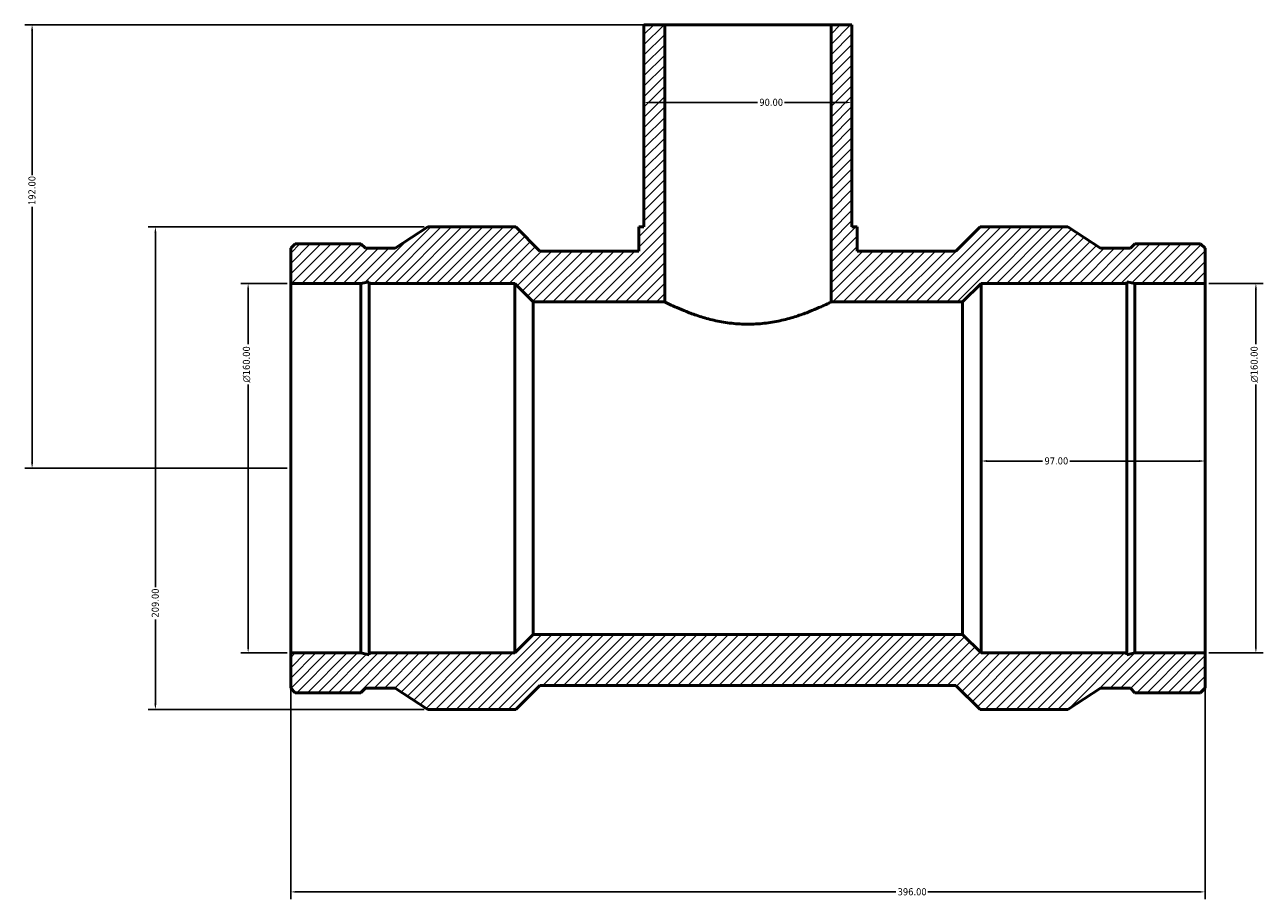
# Model space of a CAD drawing. Header units: millimetres. Extents: x -353 to 1541, y -240 to 1217.
# Tile 4 of 7: x -353 to 183, y 650 to 1028. Entities that reach past the tile are written whole.
import ezdxf

# ---------------------------------------------------------------- set-up
doc = ezdxf.new("R2010")
doc.units = ezdxf.units.MM
for name, color, linetype, lineweight in [('Dimension (ANSI)', 7, 'Continuous', 25), ('Hatch (ANSI)', 7, 'Continuous', 18), ('Visible (ANSI)', 7, 'Continuous', 50)]:
    doc.layers.add(name, color=color, linetype=linetype, lineweight=lineweight)
doc.styles.add('Note Text (ANSI)', font='tahoma.ttf')
doc.dimstyles.new('Default - mm (ANSI)', dxfattribs={"dimtxt": 3.048, "dimasz": 2.5, "dimexe": 3.175, "dimexo": 1.6002, "dimgap": 0.8, "dimtad": 0, "dimtoh": 1, "dimrnd": 1e-08, "dimzin": 4, "dimdsep": 46, "dimtxsty": 'Note Text (ANSI)', "dimcen": 0.09, "dimdle": 10, "dimclrd": 256, "dimclre": 256, "dimclrt": 230, "dimadec": 1, "dimazin": 1, "dimtfac": 1, "dimtofl": 0, "dimtmove": 0, "dimatfit": 3, "dimfxl": 1, "dimtolj": 1, "dimtzin": 4, "dimlwd": -1, "dimlwe": -1, "dimarcsym": 0})

# ---------------------------------------------------------------- blocks, each defined once
blk = doc.blocks.new('*D7')
at = {"layer": 'Defpoints', "color": 0, "transparency": 16777216}
for p in [(-350, 1028.25), (-76, 1028.25), (-238, 836.25)]:
    blk.add_point(p, dxfattribs=at)
at = {"layer": 'Dimension (ANSI)', "transparency": 16777216}
for p, q in [((-77.6, 1028.25), (-353.17, 1028.25)), ((-350, 1025.75), (-350, 963.09)), ((-350, 838.75), (-350, 949.41)), ((-239.6, 836.25), (-353.17, 836.25))]:
    blk.add_line(p, q, dxfattribs=at)
for points in [[(-350.42, 1025.75), (-349.58, 1025.75), (-350, 1028.25)], [(-350.42, 838.75), (-349.58, 838.75), (-350, 836.25)]]:
    blk.add_solid(points, dxfattribs=at)
at = {"layer": 'Dimension (ANSI)', "color": 230, "true_color": 0xff0080, "transparency": 16777216, "insert": (-351.59, 950.21), "char_height": 3.048, "attachment_point": 1, "rotation": 90, "style": 'Note Text (ANSI)'}
blk.add_mtext('\\A1;192.00', dxfattribs=at)
blk = doc.blocks.new('*D8')
at = {"layer": 'Defpoints', "color": 0, "transparency": 16777216}
for p in [(-256.44, 916.25), (-238, 916.25), (-238, 756.25)]:
    blk.add_point(p, dxfattribs=at)
at = {"layer": 'Dimension (ANSI)', "transparency": 16777216}
for p, q in [((-239.6, 916.25), (-259.61, 916.25)), ((-256.44, 913.75), (-256.44, 889.97)), ((-256.44, 758.75), (-256.44, 872.53)), ((-239.6, 756.25), (-259.61, 756.25))]:
    blk.add_line(p, q, dxfattribs=at)
for points in [[(-256.85, 913.75), (-256.02, 913.75), (-256.44, 916.25)], [(-256.85, 758.75), (-256.02, 758.75), (-256.44, 756.25)]]:
    blk.add_solid(points, dxfattribs=at)
at = {"layer": 'Dimension (ANSI)', "color": 230, "true_color": 0xff0080, "transparency": 16777216, "insert": (-258.73, 873.33), "char_height": 3.048, "attachment_point": 1, "rotation": 90, "style": 'Note Text (ANSI)'}
blk.add_mtext('\\A1;\\fAIGDT|b0|i0;\\H3.0480;\\ln\\fTahoma|b0|i0;\\H3.0480;160.00', dxfattribs=at)
blk = doc.blocks.new('*D9')
at = {"layer": 'Defpoints', "color": 0, "transparency": 16777216}
for p in [(-178.6, 940.75), (-296.6, 731.75), (-178.6, 731.75)]:
    blk.add_point(p, dxfattribs=at)
at = {"layer": 'Dimension (ANSI)', "transparency": 16777216}
for p, q in [((-180.2, 940.75), (-299.77, 940.75)), ((-296.6, 938.25), (-296.6, 784.71)), ((-296.6, 734.25), (-296.6, 770.79)), ((-180.2, 731.75), (-299.77, 731.75))]:
    blk.add_line(p, q, dxfattribs=at)
for points in [[(-297.02, 938.25), (-296.18, 938.25), (-296.6, 940.75)], [(-297.02, 734.25), (-296.18, 734.25), (-296.6, 731.75)]]:
    blk.add_solid(points, dxfattribs=at)
at = {"layer": 'Dimension (ANSI)', "color": 230, "true_color": 0xff0080, "transparency": 16777216, "insert": (-298.19, 771.59), "char_height": 3.048, "attachment_point": 1, "rotation": 90, "style": 'Note Text (ANSI)'}
blk.add_mtext('\\A1;209.00', dxfattribs=at)
blk = doc.blocks.new('*D10')
at = {"layer": 'Defpoints', "color": 0, "transparency": 16777216}
for p in [(-85, 994.62), (5, 994.62), (5, 994.62)]:
    blk.add_point(p, dxfattribs=at)
at = {"layer": 'Dimension (ANSI)', "transparency": 16777216}
for p, q in [((-82.5, 994.62), (-35.86, 994.62)), ((2.5, 994.62), (-24.14, 994.62))]:
    blk.add_line(p, q, dxfattribs=at)
for points in [[(-82.5, 995.04), (-82.5, 994.21), (-85, 994.62)], [(2.5, 995.04), (2.5, 994.21), (5, 994.62)]]:
    blk.add_solid(points, dxfattribs=at)
at = {"layer": 'Dimension (ANSI)', "color": 230, "true_color": 0xff0080, "transparency": 16777216, "insert": (-35.06, 996.21), "char_height": 3.048, "attachment_point": 1, "style": 'Note Text (ANSI)'}
blk.add_mtext('\\A1;90.00', dxfattribs=at)
blk = doc.blocks.new('*D11')
at = {"layer": 'Defpoints', "color": 0, "transparency": 16777216}
for p in [(158, 916.25), (180, 916.25), (158, 756.25)]:
    blk.add_point(p, dxfattribs=at)
at = {"layer": 'Dimension (ANSI)', "transparency": 16777216}
for p, q in [((159.6, 916.25), (183.18, 916.25)), ((180, 913.75), (180, 889.97)), ((180, 758.75), (180, 872.53)), ((159.6, 756.25), (183.18, 756.25))]:
    blk.add_line(p, q, dxfattribs=at)
for points in [[(179.58, 913.75), (180.42, 913.75), (180, 916.25)], [(179.58, 758.75), (180.42, 758.75), (180, 756.25)]]:
    blk.add_solid(points, dxfattribs=at)
at = {"layer": 'Dimension (ANSI)', "color": 230, "true_color": 0xff0080, "transparency": 16777216, "insert": (177.71, 873.33), "char_height": 3.048, "attachment_point": 1, "rotation": 90, "style": 'Note Text (ANSI)'}
blk.add_mtext('\\A1;\\fAIGDT|b0|i0;\\H3.0480;\\ln\\fTahoma|b0|i0;\\H3.0480;160.00', dxfattribs=at)
blk = doc.blocks.new('*D12')
at = {"layer": 'Defpoints', "color": 0, "transparency": 16777216}
for p in [(61, 839.36), (61, 836.25), (158, 836.25)]:
    blk.add_point(p, dxfattribs=at)
at = {"layer": 'Dimension (ANSI)', "transparency": 16777216}
for p, q in [((63.5, 839.36), (87.64, 839.36)), ((155.5, 839.36), (99.36, 839.36))]:
    blk.add_line(p, q, dxfattribs=at)
for points in [[(63.5, 839.78), (63.5, 838.95), (61, 839.36)], [(155.5, 839.78), (155.5, 838.95), (158, 839.36)]]:
    blk.add_solid(points, dxfattribs=at)
at = {"layer": 'Dimension (ANSI)', "color": 230, "true_color": 0xff0080, "transparency": 16777216, "insert": (88.44, 840.95), "char_height": 3.048, "attachment_point": 1, "style": 'Note Text (ANSI)'}
blk.add_mtext('\\A1;97.00', dxfattribs=at)
blk = doc.blocks.new('*D13')
at = {"layer": 'Defpoints', "color": 0, "transparency": 16777216}
for p in [(-238, 756.25), (158, 756.25), (158, 652.81)]:
    blk.add_point(p, dxfattribs=at)
at = {"layer": 'Dimension (ANSI)', "transparency": 16777216}
for p, q in [((-238, 754.65), (-238, 649.64)), ((158, 754.65), (158, 649.64)), ((-235.5, 652.81), (24.03, 652.81)), ((155.5, 652.81), (37.97, 652.81))]:
    blk.add_line(p, q, dxfattribs=at)
for points in [[(-235.5, 653.23), (-235.5, 652.4), (-238, 652.81)], [(155.5, 653.23), (155.5, 652.4), (158, 652.81)]]:
    blk.add_solid(points, dxfattribs=at)
at = {"layer": 'Dimension (ANSI)', "color": 230, "true_color": 0xff0080, "transparency": 16777216, "insert": (24.83, 654.4), "char_height": 3.048, "attachment_point": 1, "style": 'Note Text (ANSI)'}
blk.add_mtext('\\A1;396.00', dxfattribs=at)

msp = doc.modelspace()

# ---------------------------------------------------------------- hatches: boundary and pattern name
at = {"layer": 'Hatch (ANSI)'}
h = msp.add_hatch(dxfattribs=at)
h.set_pattern_fill('ANSI31', color=256, scale=25.4, angle=180, style=0)
h.set_pattern_definition([(225, (0, 0), (2.245064, -2.245064), [])])
h.paths.add_polyline_path([(-76, 908.25), (-76, 1028.25), (-85, 1028.25), (-85, 940.75), (-87.25, 940.75), (-87.25, 930.3), (-130.09, 930.3), (-140.54, 940.75), (-178.6, 940.75), (-192.733, 931.491), (-205.667, 931.491), (-207.61, 933.435), (-236.056, 933.435), (-238, 931.491), (-238, 916.25), (-207.61, 916.25), (-204.084, 916.999), (-204.084, 916.25), (-141, 916.25), (-133, 908.25)])
h.paths.add_polyline_path([(158, 741.009), (158, 756.25), (127.61, 756.25), (124.084, 755.501), (124.084, 756.25), (61, 756.25), (53, 764.25), (-133, 764.25), (-141, 756.25), (-204.084, 756.25), (-204.084, 755.501), (-207.61, 756.25), (-238, 756.25), (-238, 741.009), (-236.056, 739.065), (-207.61, 739.065), (-205.667, 741.009), (-192.733, 741.009), (-178.6, 731.75), (-140.54, 731.75), (-130.09, 742.2), (50.09, 742.2), (60.54, 731.75), (98.6, 731.75), (112.733, 741.009), (125.667, 741.009), (127.61, 739.065), (156.056, 739.065)])
h.paths.add_polyline_path([(158, 916.25), (158, 931.491), (156.056, 933.435), (127.61, 933.435), (125.667, 931.491), (112.733, 931.491), (98.6, 940.75), (60.54, 940.75), (50.09, 930.3), (7.25, 930.3), (7.25, 940.75), (5, 940.75), (5, 1028.25), (-4, 1028.25), (-4, 908.25), (53, 908.25), (61, 916.25), (124.084, 916.25), (124.084, 916.999), (127.61, 916.25)])

# ---------------------------------------------------------------- linework, layer by layer
at = {"layer": 'Visible (ANSI)'}
for p, q in [((-76, 1028.25), (-85, 1028.25)), ((-85, 1028.25), (-85, 940.75)), ((-76, 908.25), (-76, 1028.25)), ((-76, 1028.25), (-4, 1028.25)), ((5, 1028.25), (-4, 1028.25)), ((-4, 1028.25), (-4, 908.25)), ((5, 940.75), (5, 1028.25)), ((-178.6, 940.75), (-192.733, 931.491)), ((-140.54, 940.75), (-178.6, 940.75)), ((-130.09, 930.3), (-140.54, 940.75)), ((-85, 940.75), (-87.25, 940.75)), ((-87.25, 940.75), (-87.25, 930.3)), ((7.25, 940.75), (5, 940.75)), ((7.25, 930.3), (7.25, 940.75)), ((60.54, 940.75), (50.09, 930.3)), ((98.6, 940.75), (60.54, 940.75)), ((112.733, 931.491), (98.6, 940.75)), ((-236.056, 933.435), (-238, 931.491)), ((-207.61, 933.435), (-236.056, 933.435)), ((-205.667, 931.491), (-207.61, 933.435)), ((127.61, 933.435), (125.667, 931.491)), ((156.056, 933.435), (127.61, 933.435)), ((158, 931.491), (156.056, 933.435)), ((-238, 931.491), (-238, 916.25)), ((-192.733, 931.491), (-205.667, 931.491)), ((-87.25, 930.3), (-130.09, 930.3)), ((50.09, 930.3), (7.25, 930.3)), ((125.667, 931.491), (112.733, 931.491)), ((158, 916.25), (158, 931.491)), ((-238, 916.25), (-207.61, 916.25)), ((-238, 916.25), (-238, 756.25)), ((-207.61, 916.25), (-204.084, 916.999)), ((-207.61, 916.25), (-207.61, 756.25)), ((-204.084, 916.999), (-204.084, 916.25)), ((-204.084, 916.25), (-141, 916.25)), ((-204.084, 916.25), (-204.084, 756.25)), ((-141, 916.25), (-133, 908.25)), ((-141, 916.25), (-141, 756.25)), ((53, 908.25), (61, 916.25)), ((61, 916.25), (124.084, 916.25)), ((61, 916.25), (61, 756.25)), ((124.084, 916.25), (124.084, 916.999)), ((124.084, 916.999), (127.61, 916.25)), ((124.084, 916.25), (124.084, 756.25)), ((127.61, 916.25), (158, 916.25)), ((127.61, 916.25), (127.61, 756.25)), ((158, 916.25), (158, 756.25)), ((-133, 908.25), (-76, 908.25)), ((-133, 908.25), (-133, 764.25)), ((-4, 908.25), (53, 908.25)), ((53, 908.25), (53, 764.25)), ((-133, 764.25), (-141, 756.25)), ((53, 764.25), (-133, 764.25)), ((61, 756.25), (53, 764.25)), ((-207.61, 756.25), (-238, 756.25)), ((-238, 756.25), (-238, 741.009)), ((-204.084, 755.501), (-207.61, 756.25)), ((-141, 756.25), (-204.084, 756.25)), ((-204.084, 756.25), (-204.084, 755.501)), ((124.084, 756.25), (61, 756.25)), ((127.61, 756.25), (124.084, 755.501)), ((124.084, 755.501), (124.084, 756.25)), ((158, 756.25), (127.61, 756.25)), ((158, 741.009), (158, 756.25)), ((-238, 741.009), (-236.056, 739.065)), ((-207.61, 739.065), (-205.667, 741.009)), ((-205.667, 741.009), (-192.733, 741.009)), ((-192.733, 741.009), (-178.6, 731.75)), ((-140.54, 731.75), (-130.09, 742.2)), ((-130.09, 742.2), (50.09, 742.2)), ((50.09, 742.2), (60.54, 731.75)), ((98.6, 731.75), (112.733, 741.009)), ((112.733, 741.009), (125.667, 741.009)), ((125.667, 741.009), (127.61, 739.065)), ((156.056, 739.065), (158, 741.009)), ((-236.056, 739.065), (-207.61, 739.065)), ((127.61, 739.065), (156.056, 739.065)), ((-178.6, 731.75), (-140.54, 731.75)), ((60.54, 731.75), (98.6, 731.75))]:
    msp.add_line(p, q, dxfattribs=at)
msp.add_open_spline([(-4, 908.25), (-4, 908.25), (-4.225, 908.137), (-5.156, 907.678), (-5.862, 907.332), (-7.713, 906.462), (-8.858, 905.938), (-11.487, 904.803), (-12.971, 904.195), (-16.122, 903.004), (-17.904, 902.377), (-21.793, 901.181), (-23.9, 900.613), (-28.318, 899.652), (-30.633, 899.26), (-35.319, 898.736), (-37.691, 898.604), (-42.309, 898.604), (-44.681, 898.736), (-49.367, 899.26), (-51.682, 899.652), (-56.1, 900.613), (-58.207, 901.181), (-62.096, 902.377), (-63.878, 903.004), (-67.029, 904.195), (-68.513, 904.803), (-71.142, 905.938), (-72.287, 906.462), (-74.138, 907.332), (-74.844, 907.678), (-75.775, 908.137), (-76, 908.25), (-76, 908.25)], degree=3, knots=[5.535224, 5.535224, 5.535224, 5.535224, 6.2261826, 6.2261826, 6.9171412, 6.9171412, 7.6080998, 7.6080998, 8.2990585, 8.2990585, 8.9919058, 8.9919058, 9.6847532, 9.6847532, 10.3776005, 10.3776005, 11.0704479, 11.0704479, 11.7632953, 11.7632953, 12.4561426, 12.4561426, 13.14899, 13.14899, 13.8418373, 13.8418373, 14.532796, 14.532796, 15.2237546, 15.2237546, 15.9147132, 15.9147132, 16.6056719, 16.6056719, 16.6056719, 16.6056719], dxfattribs=at)

# ---------------------------------------------------------------- dimensions: what is measured, and where the dimension line sits
at = {"layer": 'Dimension (ANSI)'}
for base, p1, p2, angle, override, picture, middle in [((-350, 1028.25), (-238, 836.25), (-76, 1028.25), 90, {"dimtoh": 0, "dimdec": 2, "dimtp": 0, "dimtm": 0, "dimtdec": 2, "dimatfit": 1}, '*D7', (-350, 956.25)), ((5, 994.623), (-85, 994.623), (5, 994.623), 180, {"dimtoh": 0, "dimdec": 2, "dimse1": 1, "dimse2": 1, "dimtp": 0, "dimtm": 0, "dimtdec": 2, "dimatfit": 1}, '*D10', (-30, 994.623)), ((-296.6, 731.75), (-178.6, 940.75), (-178.6, 731.75), 90, {"dimtoh": 0, "dimdec": 2, "dimtp": 0, "dimtm": 0, "dimtdec": 2, "dimatfit": 1}, '*D9', (-296.6, 777.75))]:
    dim = msp.add_linear_dim(base=base, p1=p1, p2=p2, angle=angle, dimstyle='Default - mm (ANSI)', override=override, dxfattribs=at)
    dim.commit()
    dim.dimension.update_dxf_attribs({"geometry": picture, "text_midpoint": middle, "dimtype": 160})
for base, p1, p2, picture, middle in [((-256.436, 916.25), (-238, 756.25), (-238, 916.25), '*D8', (-256.436, 881.25)), ((180, 916.25), (158, 756.25), (158, 916.25), '*D11', (180, 881.25))]:
    dim = msp.add_linear_dim(base=base, p1=p1, p2=p2, angle=90, text='\\fAIGDT|b0|i0;\\H3.0480;\\ln\\fTahoma|b0|i0;\\H3.0480;<>', dimstyle='Default - mm (ANSI)', override={"dimtoh": 0, "dimdec": 2, "dimtp": 0, "dimtm": 0, "dimtdec": 2, "dimatfit": 1}, dxfattribs=at)
    dim.commit()
    dim.dimension.update_dxf_attribs({"geometry": picture, "text_midpoint": middle, "dimtype": 160})
for base, p1, p2, override, picture, middle in [((61, 839.363), (158, 836.25), (61, 836.25), {"dimtoh": 0, "dimdec": 2, "dimse1": 1, "dimse2": 1, "dimtp": 0, "dimtm": 0, "dimtdec": 2, "dimatfit": 1}, '*D12', (93.5, 839.363)), ((158, 652.814), (-238, 756.25), (158, 756.25), {"dimtoh": 0, "dimdec": 2, "dimtp": 0, "dimtm": 0, "dimtdec": 2, "dimatfit": 1}, '*D13', (31, 652.814))]:
    dim = msp.add_linear_dim(base=base, p1=p1, p2=p2, dimstyle='Default - mm (ANSI)', override=override, dxfattribs=at)
    dim.commit()
    dim.dimension.update_dxf_attribs({"geometry": picture, "text_midpoint": middle, "dimtype": 160})

doc.saveas('drawing.dxf')
